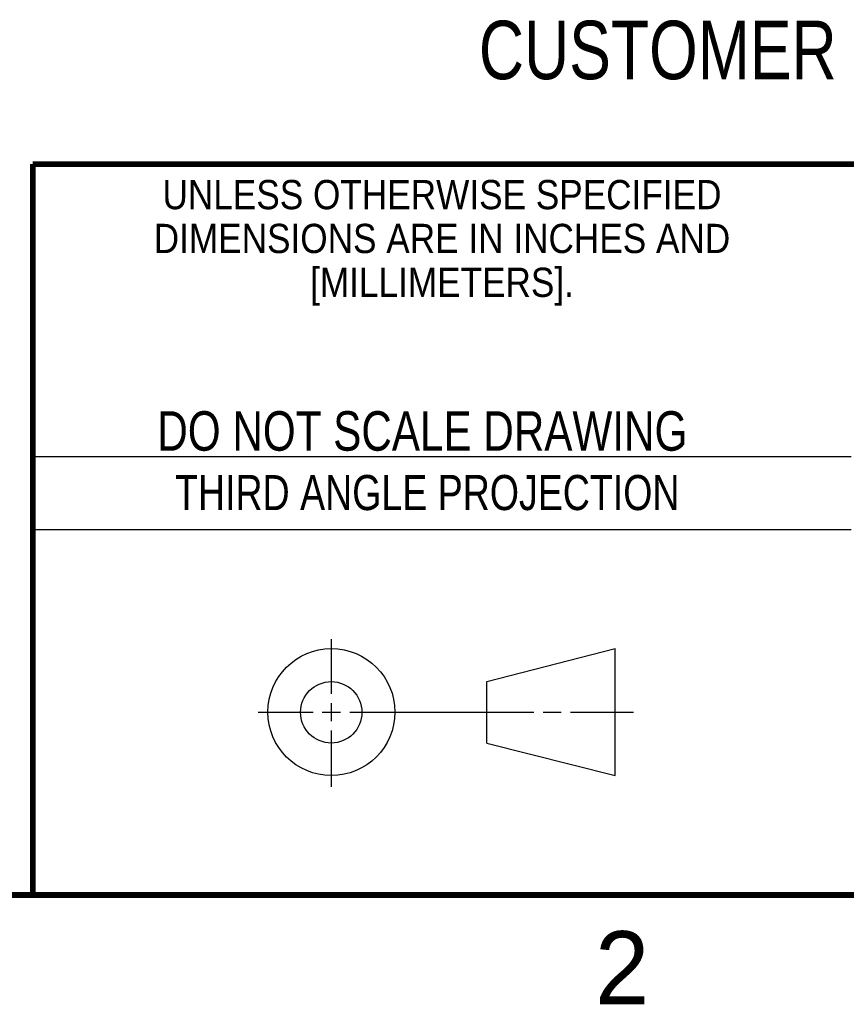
# Model space of a CAD drawing. Header units: inches. Extents: x 0 to 34, y 0 to 22.
# Tile 92 of 111: x 25.5 to 28.4, y 0.1 to 3.5. Entities that reach past the tile are written whole.
import ezdxf
from ezdxf.enums import TextEntityAlignment as Align

# ---------------------------------------------------------------- set-up
doc = ezdxf.new("R2010")
doc.units = ezdxf.units.IN
doc.header["$LTSCALE"] = 1.87
doc.header["$MEASUREMENT"] = 0
doc.layers.get('0').update_dxf_attribs({"linetype": 'CONTINUOUS'})
doc.layers.add('DETAIL', color=7, linetype='CONTINUOUS')
doc.styles.get("Standard").update_dxf_attribs({"font": 'txt', "width": 0.8})

msp = doc.modelspace()

# ---------------------------------------------------------------- linework, layer by layer
at = {"color": 2, "linetype": 'CONTINUOUS'}
for p, q in [((25.58, 2), (28.38, 2)), ((25.58, 1.75), (28.38, 1.75)), ((26.6016, 1.1882), (26.6016, 1.375)), ((26.6016, 1.0944), (26.6016, 1.1569)), ((26.3514, 1.1257), (26.5391, 1.1257)), ((26.5703, 1.1257), (26.6328, 1.1257)), ((26.6641, 1.1257), (27.2943, 1.1257)), ((27.3256, 1.1257), (27.3881, 1.1257)), ((27.4193, 1.1257), (27.6351, 1.1257)), ((26.6016, 0.8704), (26.6016, 1.0632))]:
    msp.add_line(p, q, dxfattribs=at)
at = {"color": 7, "linetype": 'CONTINUOUS'}
for p, q in [((27.1331, 1.23), (27.5726, 1.3428)), ((27.5726, 0.9086), (27.5726, 1.3428)), ((27.1331, 1.02), (27.1331, 1.23)), ((27.1331, 1.02), (27.5726, 0.9086))]:
    msp.add_line(p, q, dxfattribs=at)
at = {"color": 7, "linetype": 'CONTINUOUS', "const_width": 0.02}
for points in [[(25.58, 3), (33.5, 3)], [(25.58, 3), (25.58, 0.5)], [(0.5, 0.5), (33.5, 0.5)]]:
    msp.add_lwpolyline(points, dxfattribs=at)
at = {"color": 7, "linetype": 'CONTINUOUS'}
for centre, radius in [((26.6016, 1.1257), 0.2171), ((26.601, 1.125), 0.105)]:
    msp.add_circle(centre, radius, dxfattribs=at)

# ---------------------------------------------------------------- texts
at = {"color": 2, "linetype": 'CONTINUOUS'}
for s, height, width, p in [('UNLESS OTHERWISE SPECIFIED', 0.1, 0.9, (26.9799, 2.8459)), ('DIMENSIONS ARE IN INCHES AND', 0.1, 0.9, (26.9799, 2.6959)), ('[MILLIMETERS].', 0.1, 0.9, (26.9799, 2.5459)), ('THIRD ANGLE PROJECTION', 0.12, 0.8, (26.9296, 1.8168))]:
    msp.add_text(s, height=height, dxfattribs=dict(at, width=width)).set_placement(p, align=Align.CENTER)
at = {"color": 7, "linetype": 'CONTINUOUS', "width": 0.8}
msp.add_text('DO NOT SCALE DRAWING', height=0.135, dxfattribs=at).set_placement((26.9127, 2.0199), align=Align.CENTER)
at = {"color": 2, "linetype": 'CONTINUOUS'}
msp.add_text('2', height=0.25, dxfattribs=at).set_placement((27.5035, 0.1263))
at = {"layer": 'DETAIL', "color": 2, "linetype": 'CONTINUOUS', "width": 0.8}
msp.add_text('CUSTOMER DRAWING', height=0.2, dxfattribs=at).set_placement((27.1061, 3.2906))

doc.saveas('drawing.dxf')
